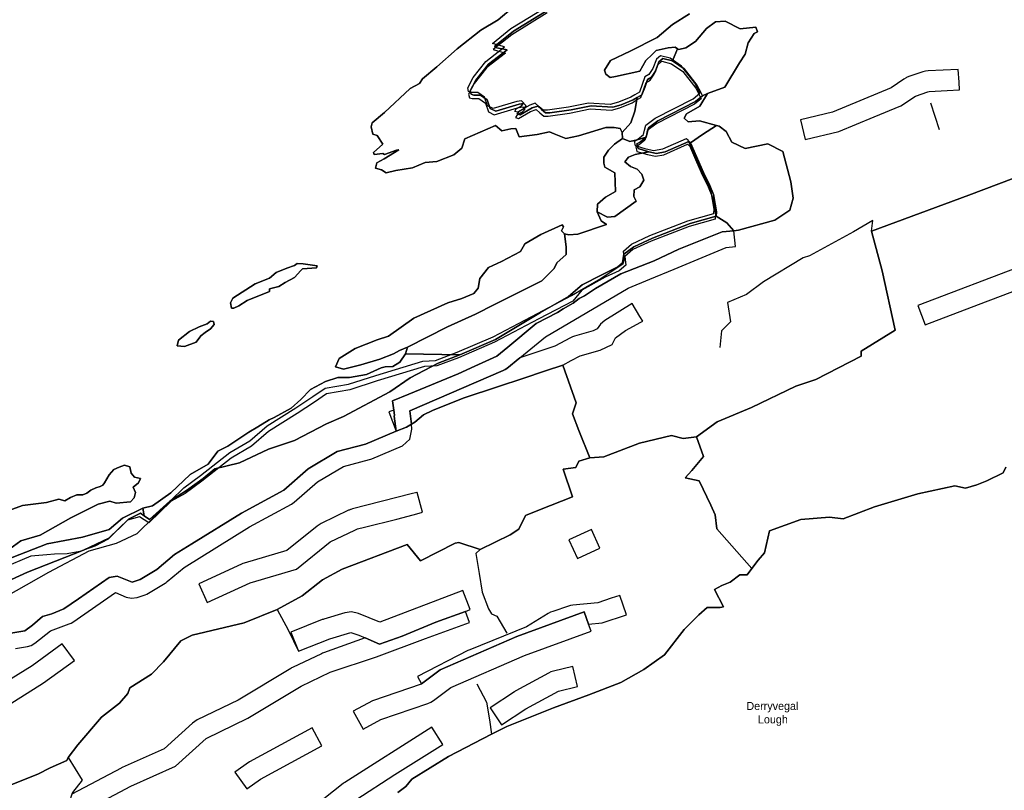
# Model space of a CAD drawing. Extents: x 463979 to 467979, y 555064 to 557157.
# Tile 6 of 82: x 464472 to 464904, y 555415 to 555753. Entities that reach past the tile are written whole.
import ezdxf

# ---------------------------------------------------------------- set-up
doc = ezdxf.new("R2010")
doc.units = 0
doc.header["$MEASUREMENT"] = 0
doc.layers.add('OS MAP', color=7, linetype='Continuous')

msp = doc.modelspace()

# ---------------------------------------------------------------- linework, layer by layer
at = {"layer": 'OS MAP'}
msp.add_line((464871.42, 555716.59), (464875.13, 555704.9), dxfattribs=at)
for points in [[(464703.12, 555756.13), (464687.55, 555746.56), (464679.41, 555740.06), (464684.75, 555738.47), (464676.61, 555732.14), (464671.05, 555725.1), (464668.61, 555720.46), (464668.94, 555718.9), (464670.15, 555718.55), (464673.08, 555718.54), (464676, 555716.45), (464677.36, 555712.65), (464679.77, 555711.43), (464690.13, 555714.48), (464692.2, 555714.81), (464693.23, 555713.77), (464692.19, 555712.57), (464689.94, 555711.37), (464689.24, 555710.17), (464690.45, 555709.82), (464695.81, 555712.89), (464698.23, 555713.74), (464699.94, 555712.18), (464701.66, 555710.79), (464703.56, 555710.78), (464712.88, 555712.1), (464721.9, 555714.04), (464731.38, 555713.47), (464735.01, 555714.49), (464740.37, 555716.7), (464742.15, 555717.74), (464744.17, 555718.92), (464745.4, 555722.19), (464746.62, 555725.63), (464748.36, 555726.65), (464750.09, 555729.23), (464751.67, 555733.36), (464753.4, 555734.9), (464757.67, 555733.8), (464762.69, 555730.37), (464768.34, 555723.09), (464769.87, 555720.15), (464770.72, 555718.42), (464767.78, 555716.03), (464751.18, 555707.5), (464747.02, 555704.42), (464746.49, 555702.18), (464745.98, 555700.3), (464743.54, 555698.23), (464741.98, 555697.37), (464742.49, 555695.3), (464747.17, 555693.94), (464750.58, 555693.19), (464754.38, 555693.86), (464764.75, 555698.45), (464765.57, 555697.86), (464768.68, 555690.67), (464771.22, 555684.8), (464773.78, 555679.78), (464775.65, 555675.11), (464776.99, 555667.52), (464776.81, 555665.62), (464765.41, 555662.41), (464748.82, 555655.95), (464740.69, 555652.21), (464737.23, 555649.12), (464737.59, 555645.41), (464734.77, 555642.86), (464728.51, 555640.03), (464718.26, 555634.45), (464714.35, 555629.59), (464699.48, 555621.75), (464679.94, 555611.51), (464664.21, 555604.7), (464654.7, 555601.14), (464649.18, 555600.82), (464628.46, 555594.56), (464616.53, 555590.68), (464606.19, 555588.88), (464600.91, 555585.27), (464593.33, 555580.28), (464580.83, 555572.39), (464573.24, 555565.83), (464564.44, 555560.69), (464551.56, 555550.53), (464544.23, 555545.17), (464538.09, 555541.82), (464528.18, 555532.31), (464524.21, 555534.82), (464518.95, 555533.47), (464510.42, 555525.02), (464504.48, 555521.98), (464497.9, 555519.72), (464492.45, 555518.69), (464486.83, 555518.52), (464483.44, 555518.16), (464476.41, 555517.67), (464463.95, 555512.36)], [(464703.12, 555756.13), (464687.55, 555746.56), (464679.41, 555740.06), (464684.75, 555738.47), (464676.61, 555732.14), (464671.05, 555725.1), (464668.61, 555720.46), (464668.94, 555718.9), (464670.15, 555718.55), (464673.08, 555718.54), (464676, 555716.45), (464677.36, 555712.65), (464679.77, 555711.43), (464690.13, 555714.48), (464692.2, 555714.81), (464693.23, 555713.77), (464692.19, 555712.57), (464689.94, 555711.37), (464689.24, 555710.17), (464690.45, 555709.82), (464695.81, 555712.89), (464698.23, 555713.74), (464699.94, 555712.18), (464701.66, 555710.79), (464703.56, 555710.78), (464712.88, 555712.1), (464721.9, 555714.04), (464731.38, 555713.47), (464735.01, 555714.49), (464740.37, 555716.7), (464742.15, 555717.74), (464744.17, 555718.92), (464745.4, 555722.19), (464746.62, 555725.63), (464748.36, 555726.65), (464750.09, 555729.23), (464751.67, 555733.36), (464753.4, 555734.9), (464757.67, 555733.8), (464762.69, 555730.37), (464768.34, 555723.09), (464769.87, 555720.15), (464770.72, 555718.42), (464767.78, 555716.03), (464751.18, 555707.5), (464747.02, 555704.42), (464746.49, 555702.18), (464745.98, 555700.3), (464743.54, 555698.23), (464741.98, 555697.37), (464742.49, 555695.3), (464747.17, 555693.94), (464750.58, 555693.19), (464754.38, 555693.86), (464764.75, 555698.45), (464765.57, 555697.86), (464768.68, 555690.67), (464771.22, 555684.8), (464773.78, 555679.78), (464775.65, 555675.11), (464776.99, 555667.52), (464776.81, 555665.62), (464765.41, 555662.41), (464748.82, 555655.95), (464740.69, 555652.21), (464737.23, 555649.12), (464737.59, 555645.41), (464734.77, 555642.86), (464728.51, 555640.03), (464718.26, 555634.45), (464714.35, 555629.59), (464699.48, 555621.75), (464679.94, 555611.51), (464664.21, 555604.7), (464654.7, 555601.14), (464649.18, 555600.82), (464628.46, 555594.56), (464616.53, 555590.68), (464606.19, 555588.88), (464600.91, 555585.27), (464593.33, 555580.28), (464580.83, 555572.39), (464573.24, 555565.83), (464564.44, 555560.69), (464551.56, 555550.53), (464544.23, 555545.17), (464538.09, 555541.82), (464528.18, 555532.31), (464524.21, 555534.82), (464518.95, 555533.47), (464510.42, 555525.02), (464504.48, 555521.98), (464497.9, 555519.72), (464492.45, 555518.69), (464486.83, 555518.52), (464483.44, 555518.16), (464476.41, 555517.67), (464463.95, 555512.36)], [(464468.28, 555516.96), (464483.55, 555523), (464499.06, 555526), (464510.77, 555529.26), (464516.63, 555534.32), (464525.54, 555538.61), (464529.84, 555539.7), (464537.88, 555545.4), (464546.37, 555553.51), (464554.28, 555557.97), (464558.55, 555563.69), (464562.94, 555565.91), (464572.1, 555572.09), (464576.15, 555574.32), (464581.08, 555577.41), (464583.19, 555578.43), (464590.75, 555582.54), (464594.99, 555586.34), (464599.24, 555590.83), (464605.75, 555594.25), (464611.19, 555596.11), (464616.26, 555596.05), (464623.79, 555597.36), (464630.29, 555600.26), (464632.04, 555600.77), (464635.37, 555600.9), (464638.36, 555602.79), (464640.85, 555606.43), (464641.76, 555609.39), (464638.32, 555607.87), (464635.68, 555606.5), (464629.71, 555604.12), (464621.29, 555601.6), (464613.75, 555599.76), (464610.17, 555600.73), (464611.78, 555604.35), (464618.82, 555608.72), (464628.42, 555612.56), (464633.43, 555614.23), (464644.62, 555622.08), (464659.48, 555628.77), (464665.66, 555630.77), (464670.84, 555632.94), (464672.84, 555635.28), (464673.51, 555639.46), (464677.35, 555644.3), (464683.03, 555646.98), (464691.38, 555651.32), (464692.56, 555653.48), (464693.26, 555654.68), (464700.35, 555658.78), (464709.69, 555663.04), (464710.2, 555662.17), (464709.33, 555660.45), (464710.72, 555659.07), (464712.6, 555658.71), (464716.56, 555659.03), (464729.17, 555663.27), (464726.77, 555664.83), (464725.04, 555668.83), (464725.26, 555672.08), (464728.72, 555675.17), (464733.05, 555677.73), (464732.75, 555685.84), (464728.46, 555688.45), (464727.95, 555690.18), (464727.96, 555692.76), (464730.05, 555695.85), (464732.65, 555698.43), (464736.17, 555700.91), (464735.96, 555703.58), (464735.1, 555705.31), (464732.52, 555705.84), (464728.9, 555705.86), (464716.81, 555702.14), (464711.28, 555700.96), (464706.12, 555703.06), (464704.06, 555703.93), (464698.71, 555702.76), (464690.77, 555701.77), (464689.41, 555705.4), (464687.17, 555705.24), (464683.2, 555704.4), (464680.45, 555706.65), (464666.97, 555700.87), (464665.57, 555696.74), (464662.1, 555693.82), (464654.67, 555690.94), (464649.49, 555690.45), (464643.96, 555688.06), (464636.71, 555686.9), (464632.4, 555685.89), (464630.34, 555687.28), (464627.75, 555687.98), (464628.28, 555690.22), (464631.57, 555692.1), (464637.97, 555696.03), (464636.94, 555695.86), (464631.75, 555694), (464630.89, 555694.35), (464627.1, 555694.02), (464626.93, 555694.89), (464630.92, 555698.48), (464628.52, 555702.29), (464626.63, 555702.82), (464625.79, 555706.1), (464626.31, 555707.82), (464631.68, 555712.45), (464642.95, 555722.9), (464647.1, 555725.12), (464648.32, 555727.18), (464654.73, 555732.49), (464663.57, 555740.37), (464673.96, 555748.59), (464681.58, 555753.03), (464688.16, 555758.68)], [(464688.16, 555758.68), (464681.58, 555753.03), (464673.96, 555748.59), (464663.57, 555740.37), (464654.73, 555732.49), (464648.32, 555727.18), (464647.1, 555725.12), (464642.95, 555722.9), (464631.68, 555712.45), (464626.31, 555707.82), (464625.79, 555706.1), (464626.63, 555702.82), (464628.52, 555702.29), (464630.92, 555698.48), (464626.93, 555694.89), (464627.1, 555694.02), (464630.89, 555694.35), (464631.75, 555694), (464636.94, 555695.86), (464637.97, 555696.03), (464631.57, 555692.1), (464628.28, 555690.22), (464627.75, 555687.98), (464630.34, 555687.28), (464632.4, 555685.89), (464636.71, 555686.9), (464643.96, 555688.06), (464649.49, 555690.45), (464654.67, 555690.94), (464662.1, 555693.82), (464665.57, 555696.74), (464666.97, 555700.87), (464680.45, 555706.65), (464683.2, 555704.4), (464687.17, 555705.24), (464689.41, 555705.4), (464690.77, 555701.77), (464698.71, 555702.76), (464704.06, 555703.93), (464706.12, 555703.06), (464711.28, 555700.96), (464716.81, 555702.14), (464728.9, 555705.86), (464732.52, 555705.84), (464735.1, 555705.31), (464735.96, 555703.58), (464739.77, 555707.87), (464741.53, 555713.03), (464742.65, 555718.97), (464740.87, 555717.94), (464735.51, 555715.72), (464731.89, 555714.71), (464722.4, 555715.28), (464713.6, 555713.61), (464704.28, 555712.28), (464702.39, 555712.29), (464700.67, 555713.68), (464698.95, 555715.24), (464696.53, 555714.39), (464691.17, 555711.32), (464689.97, 555711.67), (464690.66, 555712.87), (464692.91, 555714.07), (464693.95, 555715.27), (464692.92, 555716.31), (464690.85, 555715.98), (464680.49, 555712.93), (464678.08, 555714.15), (464676.72, 555717.95), (464673.81, 555720.04), (464670.87, 555720.06), (464669.67, 555720.41), (464669.33, 555721.96), (464671.77, 555726.6), (464677.33, 555733.64), (464685.47, 555739.97), (464680.3, 555740.87), (464680.14, 555741.56), (464688.28, 555748.06), (464703.85, 555757.63)], [(464765.62, 555755.7), (464758.18, 555751.09), (464751.42, 555745.27), (464739.49, 555739.3), (464730.84, 555735.21), (464728.23, 555730.91), (464728.91, 555729.19), (464730.8, 555727.8), (464733.04, 555728.13), (464743.75, 555730.48), (464746.35, 555735.29), (464749.16, 555737.82), (464750.94, 555739.6), (464756.28, 555740.85), (464759.34, 555741.09), (464760.35, 555740.33), (464760.87, 555740.04), (464763.98, 555740.71), (464768.24, 555743.6), (464772.99, 555749.28), (464776.98, 555752.19), (464781.29, 555752.51), (464787.83, 555749.12), (464794.7, 555749.86), (464795.45, 555747.82), (464793.92, 555747.07), (464791.37, 555743.01), (464790.08, 555737.93), (464787.52, 555734.13), (464781.13, 555723.48), (464773.52, 555720.66), (464770.04, 555715.16), (464764.33, 555711.74), (464763.29, 555709.85), (464765, 555708.29), (464770.01, 555708.78), (464777.38, 555706.67), (464778.61, 555706.32), (464781.71, 555704.06), (464784.09, 555699.39), (464789.94, 555696.6), (464799.95, 555698.61), (464806.48, 555695.3), (464810.03, 555682), (464811.03, 555674.75), (464809.61, 555669.58), (464803.04, 555665.14), (464787.15, 555660.75), (464784.98, 555660.5), (464779.9, 555659.93), (464760.89, 555652.45), (464750, 555647.33), (464735.48, 555641.55), (464724.31, 555635.07), (464719.47, 555631.95), (464717.15, 555630.8), (464714.55, 555628.74), (464710.05, 555626.18), (464707.63, 555624.64), (464698.29, 555619.69), (464685.81, 555609.42), (464680.96, 555605.48), (464671.28, 555601.05), (464664.08, 555597.64), (464642.3, 555588.8), (464635.27, 555585.74), (464635.78, 555581.76), (464636.06, 555579.57), (464635.87, 555579.06), (464636.8, 555572.53), (464641.29, 555574.22), (464643.5, 555575.55), (464644.99, 555576.45), (464648.88, 555579.72), (464652.74, 555581.6), (464666.27, 555587.04), (464681.71, 555592.1), (464692.41, 555595.65), (464702.41, 555599.03), (464710.04, 555601.48), (464715.82, 555584.94), (464714.28, 555580.12), (464717.05, 555572.74), (464721.84, 555560.78), (464727.94, 555561.27), (464743.62, 555567.17), (464757.71, 555570.56), (464762.79, 555569.27), (464768.64, 555570.01), (464777.73, 555576.51), (464792.83, 555582.89), (464812.26, 555592.17), (464821.09, 555595.12), (464840.94, 555605.34), (464840.95, 555607.62), (464855.81, 555616.76), (464850.13, 555642.85), (464845.46, 555660.22), (464888.22, 555676.08), (464928.94, 555691.43)], [(464765.62, 555755.7), (464758.18, 555751.09), (464751.42, 555745.27), (464739.49, 555739.3), (464730.84, 555735.21), (464728.23, 555730.91), (464728.91, 555729.19), (464730.8, 555727.8), (464733.04, 555728.13), (464743.75, 555730.48), (464746.35, 555735.29), (464749.16, 555737.82), (464750.94, 555739.6), (464756.28, 555740.85), (464759.34, 555741.09), (464760.35, 555740.33), (464760.87, 555740.04), (464763.98, 555740.71), (464768.24, 555743.6), (464772.99, 555749.28), (464776.98, 555752.19), (464781.29, 555752.51), (464787.83, 555749.12), (464794.7, 555749.86), (464795.45, 555747.82), (464793.92, 555747.07), (464791.37, 555743.01), (464790.08, 555737.93), (464787.52, 555734.13), (464781.13, 555723.48), (464773.52, 555720.66), (464770.04, 555715.16), (464764.33, 555711.74), (464763.29, 555709.85), (464765, 555708.29), (464770.01, 555708.78), (464777.38, 555706.67), (464778.61, 555706.32), (464781.71, 555704.06), (464784.09, 555699.39), (464789.94, 555696.6), (464799.95, 555698.61), (464806.48, 555695.3), (464810.03, 555682), (464811.03, 555674.75), (464809.61, 555669.58), (464803.04, 555665.14), (464787.15, 555660.75), (464784.98, 555660.5), (464779.9, 555659.93), (464760.89, 555652.45), (464750, 555647.33), (464735.48, 555641.55), (464724.31, 555635.07), (464719.47, 555631.95), (464717.15, 555630.8), (464714.55, 555628.74), (464710.05, 555626.18), (464707.63, 555624.64), (464698.29, 555619.69), (464685.81, 555609.42), (464680.96, 555605.48), (464671.28, 555601.05), (464664.08, 555597.64), (464642.3, 555588.8), (464635.27, 555585.74), (464635.78, 555581.76), (464636.06, 555579.57), (464635.87, 555579.06), (464636.8, 555572.53), (464641.29, 555574.22), (464643.5, 555575.55), (464644.99, 555576.45), (464648.88, 555579.72), (464652.74, 555581.6), (464666.27, 555587.04), (464681.71, 555592.1), (464692.41, 555595.65), (464702.41, 555599.03), (464710.04, 555601.48), (464715.82, 555584.94), (464714.28, 555580.12), (464717.05, 555572.74), (464721.84, 555560.78), (464727.94, 555561.27), (464743.62, 555567.17), (464757.71, 555570.56), (464762.79, 555569.27), (464768.64, 555570.01), (464777.73, 555576.51), (464792.83, 555582.89), (464812.26, 555592.17), (464821.09, 555595.12), (464840.94, 555605.34), (464840.95, 555607.62), (464855.81, 555616.76), (464850.13, 555642.85), (464845.46, 555660.22), (464888.22, 555676.08), (464928.94, 555691.43)], [(464721.3, 555716.46), (464712.49, 555714.79), (464703.17, 555713.46), (464701.28, 555713.47), (464699.56, 555714.86), (464697.84, 555716.43), (464695.43, 555715.58), (464690.06, 555712.5), (464688.86, 555712.85), (464689.55, 555714.06), (464691.8, 555715.25), (464692.84, 555716.45), (464691.82, 555717.49), (464689.74, 555717.16), (464679.38, 555714.12), (464676.97, 555715.34), (464675.62, 555719.14), (464672.7, 555721.22), (464669.77, 555721.24), (464668.56, 555721.59), (464668.22, 555723.15), (464670.67, 555727.79), (464676.22, 555734.82), (464684.36, 555741.16), (464679.03, 555742.74), (464687.17, 555749.25), (464702.74, 555758.81)], [(464703.85, 555757.63), (464688.28, 555748.06), (464680.14, 555741.56), (464680.3, 555740.87), (464685.47, 555739.97), (464677.33, 555733.64), (464671.77, 555726.6), (464669.33, 555721.96), (464669.67, 555720.41), (464670.87, 555720.06), (464673.81, 555720.04), (464676.72, 555717.95), (464678.08, 555714.15), (464680.49, 555712.93), (464690.85, 555715.98), (464692.92, 555716.31), (464693.95, 555715.27), (464692.91, 555714.07), (464690.66, 555712.87), (464689.97, 555711.67), (464691.17, 555711.32), (464696.53, 555714.39), (464698.95, 555715.24), (464700.67, 555713.68), (464702.39, 555712.29), (464704.28, 555712.28), (464713.6, 555713.61), (464722.4, 555715.28), (464731.89, 555714.71), (464735.51, 555715.72), (464740.87, 555717.94), (464742.65, 555718.97), (464744.67, 555720.16), (464745.9, 555723.42), (464747.13, 555726.86), (464748.86, 555727.89), (464750.6, 555730.47), (464752.17, 555734.6), (464753.91, 555736.14), (464758.17, 555735.04), (464760.35, 555740.33), (464759.34, 555741.09), (464756.28, 555740.85), (464750.94, 555739.6), (464749.16, 555737.82), (464746.35, 555735.29), (464743.75, 555730.48), (464733.04, 555728.13), (464730.8, 555727.8), (464728.91, 555729.19), (464728.23, 555730.91), (464730.84, 555735.21), (464739.49, 555739.3), (464751.42, 555745.27), (464758.18, 555751.09), (464765.62, 555755.7)], [(464703.85, 555757.63), (464688.28, 555748.06), (464680.14, 555741.56), (464680.3, 555740.87), (464685.47, 555739.97), (464677.33, 555733.64), (464671.77, 555726.6), (464669.33, 555721.96), (464669.67, 555720.41), (464670.87, 555720.06), (464673.81, 555720.04), (464676.72, 555717.95), (464678.08, 555714.15), (464680.49, 555712.93), (464690.85, 555715.98), (464692.92, 555716.31), (464693.95, 555715.27), (464692.91, 555714.07), (464690.66, 555712.87), (464689.97, 555711.67), (464691.17, 555711.32), (464696.53, 555714.39), (464698.95, 555715.24), (464700.67, 555713.68), (464702.39, 555712.29), (464704.28, 555712.28), (464713.6, 555713.61), (464722.4, 555715.28), (464731.89, 555714.71), (464735.51, 555715.72), (464740.87, 555717.94), (464742.65, 555718.97), (464744.67, 555720.16), (464745.9, 555723.42), (464747.13, 555726.86), (464748.86, 555727.89), (464750.6, 555730.47), (464752.17, 555734.6), (464753.91, 555736.14), (464758.17, 555735.04), (464760.35, 555740.33), (464759.34, 555741.09), (464756.28, 555740.85), (464750.94, 555739.6), (464749.16, 555737.82), (464746.35, 555735.29), (464743.75, 555730.48), (464733.04, 555728.13), (464730.8, 555727.8), (464728.91, 555729.19), (464728.23, 555730.91), (464730.84, 555735.21), (464739.49, 555739.3), (464751.42, 555745.27), (464758.18, 555751.09), (464765.62, 555755.7)], [(464758.17, 555735.04), (464763.19, 555731.6), (464768.84, 555724.33), (464770.38, 555721.39), (464771.23, 555719.66), (464773.52, 555720.66), (464781.13, 555723.48), (464787.52, 555734.13), (464790.08, 555737.93), (464791.37, 555743.01), (464793.92, 555747.07), (464795.45, 555747.82), (464794.7, 555749.86), (464787.83, 555749.12), (464781.29, 555752.51), (464776.98, 555752.19), (464772.99, 555749.28), (464768.24, 555743.6), (464763.98, 555740.71), (464760.87, 555740.04), (464760.35, 555740.33), (464758.17, 555735.04)], [(464758.17, 555735.04), (464763.19, 555731.6), (464768.84, 555724.33), (464770.38, 555721.39), (464771.23, 555719.66), (464773.52, 555720.66), (464781.13, 555723.48), (464787.52, 555734.13), (464790.08, 555737.93), (464791.37, 555743.01), (464793.92, 555747.07), (464795.45, 555747.82), (464794.7, 555749.86), (464787.83, 555749.12), (464781.29, 555752.51), (464776.98, 555752.19), (464772.99, 555749.28), (464768.24, 555743.6), (464763.98, 555740.71), (464760.87, 555740.04), (464760.35, 555740.33), (464758.17, 555735.04)], [(464455.78, 555494.42), (464484.29, 555510.52), (464502.05, 555519.93), (464513.98, 555523.29), (464523.12, 555527.55), (464530.72, 555534.98), (464537.97, 555542.06), (464543.63, 555547.59), (464550.95, 555552.95), (464563.83, 555563.11), (464572.63, 555568.26), (464580.22, 555574.81), (464592.73, 555582.71), (464600.3, 555587.69), (464605.59, 555591.3), (464615.92, 555593.1), (464627.85, 555596.98), (464648.58, 555603.24), (464654.1, 555603.56), (464663.6, 555607.12), (464679.33, 555613.93), (464698.88, 555624.17), (464713.75, 555632.02), (464717.28, 555634.06), (464726.59, 555639.45), (464736.42, 555646.03), (464736.98, 555647.83), (464736.62, 555651.54), (464740.09, 555654.63), (464748.21, 555658.38), (464764.8, 555664.83), (464776.2, 555668.05), (464776.38, 555669.94), (464775.05, 555677.54), (464773.18, 555682.2), (464770.62, 555687.22), (464768.07, 555693.1), (464764.96, 555700.28), (464764.14, 555700.88), (464753.77, 555696.28), (464749.97, 555695.61), (464746.57, 555696.36), (464741.88, 555697.73), (464741.38, 555699.8), (464742.93, 555700.65), (464745.37, 555702.72), (464745.89, 555704.6), (464746.42, 555706.84), (464750.57, 555709.92), (464767.17, 555718.45), (464770.12, 555720.84), (464769.27, 555722.57), (464767.73, 555725.51), (464762.08, 555732.79), (464757.06, 555736.22), (464752.8, 555737.32), (464751.06, 555735.78), (464749.49, 555731.65), (464747.75, 555729.07), (464746.02, 555728.05), (464744.79, 555724.61), (464743.57, 555721.34), (464741.54, 555720.16), (464739.76, 555719.12), (464734.4, 555716.91), (464730.78, 555715.89), (464721.3, 555716.46)], [(464742.65, 555718.97), (464741.53, 555713.03), (464739.77, 555707.87), (464735.96, 555703.58), (464736.17, 555700.91), (464739.43, 555699.68), (464742.54, 555700.35), (464746.48, 555701.54), (464746.99, 555703.42), (464747.53, 555705.66), (464751.68, 555708.73), (464768.28, 555717.26), (464771.23, 555719.66), (464770.38, 555721.39), (464768.84, 555724.33), (464763.19, 555731.6), (464758.17, 555735.04), (464753.91, 555736.14), (464752.17, 555734.6), (464750.6, 555730.47), (464748.86, 555727.89), (464747.13, 555726.86), (464745.9, 555723.42), (464744.67, 555720.16), (464742.65, 555718.97)], [(464864.98, 555729.18), (464861.92, 555728.17), (464860.78, 555727.7), (464860.74, 555727.68), (464859.7, 555727.08), (464854.08, 555723.29), (464828.34, 555712.57), (464814.3, 555709.23), (464816.38, 555700.48), (464831.13, 555703.98), (464846.66, 555710.54), (464858.37, 555715.32), (464864.74, 555719.62), (464870.25, 555721.44), (464870.84, 555721.63), (464878.74, 555722.06), (464884.06, 555722.35), (464883.88, 555725.64), (464883.58, 555731.24), (464883.58, 555731.33), (464870.36, 555730.62), (464869.18, 555730.47), (464868.03, 555730.18), (464864.98, 555729.18)], [(464746.48, 555701.54), (464744.04, 555699.47), (464742.48, 555698.61), (464742.99, 555696.54), (464747.68, 555695.17), (464751.08, 555694.43), (464754.88, 555695.09), (464765.25, 555699.69), (464766.07, 555699.1), (464771.26, 555702.69), (464777.38, 555706.67), (464770.01, 555708.78), (464765, 555708.29), (464763.29, 555709.85), (464764.33, 555711.74), (464770.04, 555715.16), (464773.52, 555720.66), (464771.23, 555719.66), (464768.28, 555717.26), (464751.68, 555708.73), (464747.53, 555705.66), (464746.99, 555703.42), (464746.48, 555701.54)], [(464746.48, 555701.54), (464744.04, 555699.47), (464742.48, 555698.61), (464742.99, 555696.54), (464747.68, 555695.17), (464751.08, 555694.43), (464754.88, 555695.09), (464765.25, 555699.69), (464766.07, 555699.1), (464771.26, 555702.69), (464777.38, 555706.67), (464770.01, 555708.78), (464765, 555708.29), (464763.29, 555709.85), (464764.33, 555711.74), (464770.04, 555715.16), (464773.52, 555720.66), (464771.23, 555719.66), (464768.28, 555717.26), (464751.68, 555708.73), (464747.53, 555705.66), (464746.99, 555703.42), (464746.48, 555701.54)], [(464766.07, 555699.1), (464771.73, 555686.03), (464774.28, 555681.02), (464776.11, 555676.46), (464777.49, 555668.76), (464777.31, 555666.86), (464781.95, 555663.9), (464784.98, 555660.5), (464787.15, 555660.75), (464803.04, 555665.14), (464809.61, 555669.58), (464811.03, 555674.75), (464810.03, 555682), (464806.48, 555695.3), (464799.95, 555698.61), (464789.94, 555696.6), (464784.09, 555699.39), (464781.71, 555704.06), (464778.61, 555706.32), (464777.38, 555706.67), (464771.26, 555702.69), (464766.07, 555699.1)], [(464766.07, 555699.1), (464771.73, 555686.03), (464774.28, 555681.02), (464776.11, 555676.46), (464777.49, 555668.76), (464777.31, 555666.86), (464781.95, 555663.9), (464784.98, 555660.5), (464787.15, 555660.75), (464803.04, 555665.14), (464809.61, 555669.58), (464811.03, 555674.75), (464810.03, 555682), (464806.48, 555695.3), (464799.95, 555698.61), (464789.94, 555696.6), (464784.09, 555699.39), (464781.71, 555704.06), (464778.61, 555706.32), (464777.38, 555706.67), (464771.26, 555702.69), (464766.07, 555699.1)], [(464640.85, 555606.43), (464664.71, 555605.94), (464680.44, 555612.75), (464700.19, 555624.64), (464712.4, 555631.58), (464718.39, 555636.75), (464726.73, 555640.98), (464734.14, 555644.62), (464736.15, 555646.39), (464736.8, 555650.17), (464741.19, 555653.44), (464749.32, 555657.19), (464765.91, 555663.65), (464777.31, 555666.86), (464777.49, 555668.76), (464776.11, 555676.46), (464774.28, 555681.02), (464771.73, 555686.03), (464766.07, 555699.1), (464765.25, 555699.69), (464754.88, 555695.09), (464751.08, 555694.43), (464747.68, 555695.17), (464741.73, 555693.91), (464738.79, 555692.72), (464737.23, 555690.67), (464739.63, 555688.75), (464742.56, 555687.53), (464744.61, 555685.28), (464745.46, 555682.69), (464743.72, 555679.77), (464741.3, 555678.4), (464741.11, 555675.47), (464742.13, 555673.39), (464732.78, 555666.72), (464729.51, 555666.4), (464725.04, 555668.83), (464726.77, 555664.83), (464729.17, 555663.27), (464716.56, 555659.03), (464712.6, 555658.71), (464710.72, 555659.07), (464711.5, 555653.48), (464711.48, 555650.04), (464707.32, 555646.44), (464706.1, 555643.86), (464700.72, 555638.54), (464679.97, 555628.14), (464671.67, 555623.88), (464659.4, 555618.26), (464641.76, 555609.39), (464640.85, 555606.43)], [(464746.48, 555701.54), (464742.54, 555700.35), (464739.43, 555699.68), (464736.17, 555700.91), (464732.65, 555698.43), (464730.05, 555695.85), (464727.96, 555692.76), (464727.95, 555690.18), (464728.46, 555688.45), (464732.75, 555685.84), (464733.05, 555677.73), (464728.72, 555675.17), (464725.26, 555672.08), (464725.04, 555668.83), (464729.51, 555666.4), (464732.78, 555666.72), (464742.13, 555673.39), (464741.11, 555675.47), (464741.3, 555678.4), (464743.72, 555679.77), (464745.46, 555682.69), (464744.61, 555685.28), (464742.56, 555687.53), (464739.63, 555688.75), (464737.23, 555690.67), (464738.79, 555692.72), (464741.73, 555693.91), (464747.68, 555695.17), (464742.99, 555696.54), (464742.48, 555698.61), (464744.04, 555699.47), (464746.48, 555701.54)], [(464845.46, 555660.22), (464888.22, 555676.08), (464928.94, 555691.43), (464940.4, 555698.51), (464957.95, 555702.26), (464962.53, 555703.26), (464962.01, 555699.96), (464961.21, 555695.93), (464961.39, 555690.77), (464962.65, 555688.29), (464964.49, 555685.81), (464969.74, 555680.59)], [(464928.94, 555691.43), (464888.22, 555676.08), (464845.46, 555660.22), (464850.13, 555642.85), (464855.81, 555616.76), (464840.95, 555607.62), (464840.94, 555605.34), (464821.09, 555595.12), (464812.26, 555592.17), (464792.83, 555582.89), (464777.73, 555576.51), (464768.64, 555570.01), (464771.65, 555561.36), (464766.55, 555555.28), (464763.74, 555551.99), (464769.84, 555550.69), (464774.96, 555539.96), (464776.78, 555535.72), (464777.53, 555529.61), (464793, 555512.14), (464795.66, 555515.79), (464798.54, 555519.02), (464800.74, 555528.71), (464814.41, 555533.69), (464827, 555534.73), (464833.1, 555533.99), (464846.78, 555539.33), (464865.85, 555545.01), (464882.04, 555548.55), (464886.71, 555547.45), (464891.75, 555548.87), (464896.07, 555550.65), (464903.27, 555554.22), (464904.36, 555556.73)], [(464928.94, 555691.43), (464888.22, 555676.08), (464845.46, 555660.22), (464850.13, 555642.85), (464855.81, 555616.76), (464840.95, 555607.62), (464840.94, 555605.34), (464821.09, 555595.12), (464812.26, 555592.17), (464792.83, 555582.89), (464777.73, 555576.51), (464768.64, 555570.01), (464771.65, 555561.36), (464766.55, 555555.28), (464763.74, 555551.99), (464769.84, 555550.69), (464774.96, 555539.96), (464776.78, 555535.72), (464777.53, 555529.61), (464793, 555512.14), (464795.66, 555515.79), (464798.54, 555519.02), (464800.74, 555528.71), (464814.41, 555533.69), (464827, 555534.73), (464833.1, 555533.99), (464846.78, 555539.33), (464865.85, 555545.01), (464882.04, 555548.55), (464886.71, 555547.45), (464891.75, 555548.87), (464896.07, 555550.65), (464903.27, 555554.22), (464904.36, 555556.73)], [(464467.68, 555483.87), (464473.81, 555484.85), (464477.16, 555487.26), (464481.57, 555491.05), (464485.6, 555492.23), (464490.87, 555494.44), (464497.39, 555498.91), (464510.78, 555508.19), (464514.29, 555508.85), (464520.9, 555506.15), (464524.41, 555507.33), (464531.8, 555511.79), (464539.57, 555518.35), (464547.14, 555522.98), (464568.97, 555536.54), (464587.45, 555546.63), (464598.22, 555555.95), (464610.89, 555563.49), (464623.34, 555566.84), (464636.8, 555572.53), (464635.87, 555579.06), (464636.06, 555579.57), (464635.78, 555581.76), (464635.27, 555585.74), (464642.3, 555588.8), (464664.08, 555597.64), (464671.28, 555601.05), (464680.96, 555605.48), (464685.81, 555609.42), (464698.29, 555619.69), (464707.63, 555624.64), (464710.05, 555626.18), (464714.55, 555628.74), (464717.15, 555630.8), (464719.47, 555631.95), (464724.31, 555635.07), (464735.48, 555641.55), (464750, 555647.33), (464760.89, 555652.45), (464779.9, 555659.93), (464784.98, 555660.5), (464781.95, 555663.9), (464777.31, 555666.86), (464765.91, 555663.65), (464749.32, 555657.19), (464741.19, 555653.44), (464736.8, 555650.17), (464736.15, 555646.39), (464734.14, 555644.62), (464726.73, 555640.98), (464718.39, 555636.75), (464712.4, 555631.58), (464700.19, 555624.64), (464680.44, 555612.75), (464664.71, 555605.94), (464655.21, 555602.38), (464642.92, 555595.88), (464634, 555589.81), (464613.63, 555578.96), (464606.24, 555575.68), (464592.24, 555568.36), (464580.79, 555564.59), (464568.06, 555558.53), (464557.27, 555555.88), (464552.06, 555551.77), (464544.74, 555546.4), (464537.44, 555541.82), (464528.53, 555533.65), (464526.16, 555535.29), (464524.63, 555536.5), (464519.25, 555533.83), (464510.71, 555525.47), (464499.6, 555520.24), (464474.99, 555510.6), (464453.42, 555500.79)], [(464467.68, 555483.87), (464473.81, 555484.85), (464477.16, 555487.26), (464481.57, 555491.05), (464485.6, 555492.23), (464490.87, 555494.44), (464497.39, 555498.91), (464510.78, 555508.19), (464514.29, 555508.85), (464520.9, 555506.15), (464524.41, 555507.33), (464531.8, 555511.79), (464539.57, 555518.35), (464547.14, 555522.98), (464568.97, 555536.54), (464587.45, 555546.63), (464598.22, 555555.95), (464610.89, 555563.49), (464623.34, 555566.84), (464636.8, 555572.53), (464635.87, 555579.06), (464636.06, 555579.57), (464635.78, 555581.76), (464635.27, 555585.74), (464642.3, 555588.8), (464664.08, 555597.64), (464671.28, 555601.05), (464680.96, 555605.48), (464685.81, 555609.42), (464698.29, 555619.69), (464707.63, 555624.64), (464710.05, 555626.18), (464714.55, 555628.74), (464717.15, 555630.8), (464719.47, 555631.95), (464724.31, 555635.07), (464735.48, 555641.55), (464750, 555647.33), (464760.89, 555652.45), (464779.9, 555659.93), (464784.98, 555660.5), (464781.95, 555663.9), (464777.31, 555666.86), (464765.91, 555663.65), (464749.32, 555657.19), (464741.19, 555653.44), (464736.8, 555650.17), (464736.15, 555646.39), (464734.14, 555644.62), (464726.73, 555640.98), (464718.39, 555636.75), (464712.4, 555631.58), (464700.19, 555624.64), (464680.44, 555612.75), (464664.71, 555605.94), (464655.21, 555602.38), (464642.92, 555595.88), (464634, 555589.81), (464613.63, 555578.96), (464606.24, 555575.68), (464592.24, 555568.36), (464580.79, 555564.59), (464568.06, 555558.53), (464557.27, 555555.88), (464552.06, 555551.77), (464544.74, 555546.4), (464537.44, 555541.82), (464528.53, 555533.65), (464526.16, 555535.29), (464524.63, 555536.5), (464519.25, 555533.83), (464510.71, 555525.47), (464499.6, 555520.24), (464474.99, 555510.6), (464453.42, 555500.79)], [(464845.46, 555660.22), (464845.99, 555665.04), (464837.58, 555659.99), (464818.23, 555649.39), (464815.43, 555648.63), (464798.04, 555638.03), (464790.59, 555632.48), (464782.32, 555628.93), (464783.56, 555620.54), (464779.61, 555616.55), (464778.94, 555609.29)], [(464469.7, 555477.1), (464474.91, 555477.94), (464476.64, 555478.45), (464478.18, 555479.38), (464485.04, 555484.87), (464493.27, 555487.86), (464494.09, 555488.22), (464494.85, 555488.68), (464513.54, 555501.59), (464513.55, 555501.59), (464518.25, 555499.67), (464520.68, 555499.15), (464523.14, 555499.52), (464526.65, 555500.7), (464527.35, 555500.98), (464528.03, 555501.34), (464535.42, 555505.8), (464535.88, 555506.1), (464536.32, 555506.44), (464543.69, 555512.67), (464572.5, 555530.48), (464590.8, 555540.49), (464591.44, 555540.88), (464592.02, 555541.34), (464602.33, 555550.25), (464613.64, 555556.98), (464625.16, 555560.08), (464625.62, 555560.22), (464626.06, 555560.4), (464639.52, 555566.08), (464642.85, 555569), (464643.76, 555573.33), (464643.5, 555575.55), (464642.82, 555581.38), (464683.74, 555599.05), (464684.61, 555599.5), (464685.4, 555600.07), (464691.04, 555604.69), (464702.3, 555613.94), (464738.61, 555635.27), (464748.18, 555639.23), (464758.89, 555643.66), (464781.67, 555653.08), (464785.77, 555653.54), (464784.98, 555660.5), (464779.9, 555659.93), (464760.89, 555652.45), (464750, 555647.33), (464735.48, 555641.55), (464724.31, 555635.07), (464719.47, 555631.95), (464717.15, 555630.8), (464714.55, 555628.74), (464710.05, 555626.18), (464707.63, 555624.64), (464698.29, 555619.69), (464685.81, 555609.42), (464680.96, 555605.48), (464671.28, 555601.05), (464664.08, 555597.64), (464642.3, 555588.8), (464635.27, 555585.74), (464635.78, 555581.76), (464636.06, 555579.57), (464635.87, 555579.06), (464636.8, 555572.53), (464623.34, 555566.84), (464610.89, 555563.49), (464598.22, 555555.95), (464587.45, 555546.63), (464568.97, 555536.54), (464547.14, 555522.98), (464539.57, 555518.35), (464531.8, 555511.79), (464524.41, 555507.33), (464520.9, 555506.15), (464514.29, 555508.85), (464510.78, 555508.19), (464497.39, 555498.91), (464490.87, 555494.44), (464485.6, 555492.23), (464481.57, 555491.05), (464477.16, 555487.26), (464473.81, 555484.85), (464467.68, 555483.87)], [(464641.76, 555609.39), (464659.4, 555618.26), (464671.67, 555623.88), (464679.97, 555628.14), (464700.72, 555638.54), (464706.1, 555643.86), (464707.32, 555646.44), (464711.48, 555650.04), (464711.5, 555653.48), (464710.72, 555659.07), (464709.33, 555660.45), (464710.2, 555662.17), (464709.69, 555663.04), (464700.35, 555658.78), (464693.26, 555654.68), (464692.56, 555653.48), (464691.38, 555651.32), (464683.03, 555646.98), (464677.35, 555644.3), (464673.51, 555639.46), (464672.84, 555635.28), (464670.84, 555632.94), (464665.66, 555630.77), (464659.48, 555628.77), (464644.62, 555622.08), (464633.43, 555614.23), (464628.42, 555612.56), (464618.82, 555608.72), (464611.78, 555604.35), (464610.17, 555600.73), (464613.75, 555599.76), (464621.29, 555601.6), (464629.71, 555604.12), (464635.68, 555606.5), (464638.32, 555607.87), (464641.76, 555609.39)], [(464768.64, 555570.01), (464777.73, 555576.51), (464792.83, 555582.89), (464812.26, 555592.17), (464821.09, 555595.12), (464840.94, 555605.34), (464840.95, 555607.62), (464855.81, 555616.76), (464850.13, 555642.85), (464845.46, 555660.22)], [(464564.52, 555626.44), (464565.57, 555626.43), (464567.68, 555627.45), (464571.38, 555629.86), (464581.21, 555633.77), (464581.23, 555634.99), (464585.26, 555635.99), (464588.08, 555637.71), (464592.12, 555639.93), (464594.96, 555643.05), (464595.66, 555643.73), (464601.78, 555644.19), (464602.15, 555645.06), (464596.04, 555646), (464593.42, 555646.03), (464592.18, 555645.18), (464588.85, 555643.99), (464584.11, 555642.12), (464581.28, 555639.71), (464574.96, 555637.16), (464565.1, 555630.81), (464564.03, 555628.9), (464564.52, 555626.44)], [(464564.52, 555626.44), (464564.03, 555628.9), (464565.1, 555630.81), (464574.96, 555637.16), (464581.28, 555639.71), (464584.11, 555642.12), (464588.85, 555643.99), (464592.18, 555645.18), (464593.42, 555646.03), (464596.04, 555646), (464602.15, 555645.06), (464601.78, 555644.19), (464595.66, 555643.73), (464594.96, 555643.05), (464592.12, 555639.93), (464588.08, 555637.71), (464585.26, 555635.99), (464581.23, 555634.99), (464581.21, 555633.77), (464571.38, 555629.86), (464567.68, 555627.45), (464565.57, 555626.43), (464564.52, 555626.44)], [(464868.95, 555619.21), (464892.37, 555628.03), (464916.04, 555637.09), (464912.84, 555645.5), (464865.76, 555627.63), (464868.95, 555619.21)], [(464643.5, 555575.55), (464644.99, 555576.45), (464648.88, 555579.72), (464652.74, 555581.6), (464666.27, 555587.04), (464681.71, 555592.1), (464692.41, 555595.65), (464702.41, 555599.03), (464710.04, 555601.48), (464713.6, 555603.54), (464717.64, 555605.59), (464726.41, 555608.11), (464731.68, 555610.5), (464733.11, 555613.45), (464737.52, 555616.72), (464744.28, 555620.39), (464745.09, 555620.83), (464743.83, 555622.88), (464740.36, 555628.49), (464728.39, 555621.12), (464726.44, 555619.49), (464725.02, 555617.38), (464725, 555617.36), (464723.3, 555616.58), (464715.16, 555614.24), (464714.24, 555613.93), (464713.36, 555613.51), (464706.46, 555609.78), (464691.04, 555604.69), (464685.4, 555600.07), (464684.61, 555599.5), (464683.74, 555599.05), (464642.82, 555581.38), (464643.5, 555575.55)], [(464540.73, 555609.94), (464543.88, 555609.72), (464548.97, 555611.59), (464551.1, 555614.36), (464553.03, 555615.74), (464555.33, 555617.46), (464556.92, 555619.36), (464556.59, 555620.59), (464555.37, 555620.78), (464553.78, 555619.57), (464550.27, 555618.22), (464546.05, 555616.17), (464541.28, 555612.38), (464540.73, 555609.94)], [(464540.73, 555609.94), (464541.28, 555612.38), (464546.05, 555616.17), (464550.27, 555618.22), (464553.78, 555619.57), (464555.37, 555620.78), (464556.59, 555620.59), (464556.92, 555619.36), (464555.33, 555617.46), (464553.03, 555615.74), (464551.1, 555614.36), (464548.97, 555611.59), (464543.88, 555609.72), (464540.73, 555609.94)], [(464525.54, 555538.61), (464526.16, 555535.29), (464528.53, 555533.65), (464537.44, 555541.82), (464544.74, 555546.4), (464552.06, 555551.77), (464557.27, 555555.88), (464568.06, 555558.53), (464580.79, 555564.59), (464592.24, 555568.36), (464606.24, 555575.68), (464613.63, 555578.96), (464634, 555589.81), (464642.92, 555595.88), (464655.21, 555602.38), (464664.71, 555605.94), (464640.85, 555606.43), (464638.36, 555602.79), (464635.37, 555600.9), (464632.04, 555600.77), (464630.29, 555600.26), (464623.79, 555597.36), (464616.26, 555596.05), (464611.19, 555596.11), (464605.75, 555594.25), (464599.24, 555590.83), (464594.99, 555586.34), (464590.75, 555582.54), (464583.19, 555578.43), (464581.08, 555577.41), (464576.15, 555574.32), (464572.1, 555572.09), (464562.94, 555565.91), (464558.55, 555563.69), (464554.28, 555557.97), (464546.37, 555553.51), (464537.88, 555545.4), (464529.84, 555539.7), (464525.54, 555538.61)], [(464466.57, 555416.78), (464479.52, 555421.91), (464484.98, 555424.64), (464492.26, 555427.97), (464492.87, 555429.19), (464497.02, 555434.72), (464507.42, 555446.92), (464515.32, 555453), (464519.09, 555457.33), (464519.94, 555459.78), (464529.39, 555465.77), (464534.62, 555471.23), (464542.34, 555480.39), (464547.2, 555482.87), (464570.1, 555488.39), (464584.59, 555494.2), (464595.58, 555500.18), (464604.45, 555507.23), (464613.18, 555511.94), (464641.64, 555522.69), (464647.46, 555515.55), (464662.77, 555523.38), (464664.26, 555523.62), (464673.66, 555520.54), (464686.87, 555526.91), (464690.65, 555529.45), (464693.53, 555535.46), (464699.71, 555538.02), (464714.27, 555543.71), (464710.13, 555555.74), (464715.72, 555556.48), (464717, 555559.27), (464721.84, 555560.78), (464717.05, 555572.74), (464714.28, 555580.12), (464715.82, 555584.94), (464710.04, 555601.48), (464702.41, 555599.03), (464692.41, 555595.65), (464681.71, 555592.1), (464666.27, 555587.04), (464652.74, 555581.6), (464648.88, 555579.72), (464644.99, 555576.45), (464643.5, 555575.55), (464641.29, 555574.22), (464636.8, 555572.53), (464623.34, 555566.84), (464610.89, 555563.49), (464598.22, 555555.95), (464587.45, 555546.63), (464568.97, 555536.54), (464547.14, 555522.98), (464539.57, 555518.35), (464531.8, 555511.79), (464524.41, 555507.33), (464520.9, 555506.15), (464514.29, 555508.85), (464510.78, 555508.19), (464497.39, 555498.91), (464490.87, 555494.44), (464485.6, 555492.23), (464481.57, 555491.05), (464477.16, 555487.26), (464473.81, 555484.85), (464467.68, 555483.87)], [(464466.57, 555416.78), (464479.52, 555421.91), (464484.98, 555424.64), (464492.26, 555427.97), (464492.87, 555429.19), (464497.02, 555434.72), (464507.42, 555446.92), (464515.32, 555453), (464519.09, 555457.33), (464519.94, 555459.78), (464529.39, 555465.77), (464534.62, 555471.23), (464542.34, 555480.39), (464547.2, 555482.87), (464570.1, 555488.39), (464584.59, 555494.2), (464595.58, 555500.18), (464604.45, 555507.23), (464613.18, 555511.94), (464641.64, 555522.69), (464647.46, 555515.55), (464662.77, 555523.38), (464664.26, 555523.62), (464673.66, 555520.54), (464686.87, 555526.91), (464690.65, 555529.45), (464693.53, 555535.46), (464699.71, 555538.02), (464714.27, 555543.71), (464710.13, 555555.74), (464715.72, 555556.48), (464717, 555559.27), (464721.84, 555560.78), (464717.05, 555572.74), (464714.28, 555580.12), (464715.82, 555584.94), (464710.04, 555601.48), (464702.41, 555599.03), (464692.41, 555595.65), (464681.71, 555592.1), (464666.27, 555587.04), (464652.74, 555581.6), (464648.88, 555579.72), (464644.99, 555576.45), (464643.5, 555575.55), (464641.29, 555574.22), (464636.8, 555572.53), (464623.34, 555566.84), (464610.89, 555563.49), (464598.22, 555555.95), (464587.45, 555546.63), (464568.97, 555536.54), (464547.14, 555522.98), (464539.57, 555518.35), (464531.8, 555511.79), (464524.41, 555507.33), (464520.9, 555506.15), (464514.29, 555508.85), (464510.78, 555508.19), (464497.39, 555498.91), (464490.87, 555494.44), (464485.6, 555492.23), (464481.57, 555491.05), (464477.16, 555487.26), (464473.81, 555484.85), (464467.68, 555483.87)], [(464710.04, 555601.48), (464715.82, 555584.94), (464714.28, 555580.12), (464717.05, 555572.74), (464721.84, 555560.78)], [(464635.78, 555581.76), (464633.63, 555580.95), (464636.8, 555572.53), (464635.87, 555579.06), (464636.06, 555579.57), (464635.78, 555581.76)], [(464637.5, 555413.92), (464641.1, 555416.42), (464643.63, 555419.65), (464659.84, 555429.66), (464678.68, 555439.39), (464685.41, 555442.86), (464705.92, 555451.06), (464721.4, 555456.75), (464735.44, 555462.09), (464745.52, 555467.81), (464754.53, 555474.24), (464763.2, 555485.36), (464769.69, 555491.8), (464773.3, 555495.02), (464779.05, 555495), (464780.49, 555495.36), (464776.56, 555502.92), (464779.8, 555504.7), (464783.4, 555506.13), (464787.73, 555509.35), (464790.96, 555509.34), (464793, 555512.14), (464777.53, 555529.61), (464776.78, 555535.72), (464774.96, 555539.96), (464769.84, 555550.69), (464763.74, 555551.99), (464766.55, 555555.28), (464771.65, 555561.36), (464768.64, 555570.01), (464762.79, 555569.27), (464757.71, 555570.56), (464743.62, 555567.17), (464727.94, 555561.27), (464721.84, 555560.78), (464717, 555559.27), (464715.72, 555556.48), (464710.13, 555555.74), (464714.27, 555543.71), (464699.71, 555538.02), (464693.53, 555535.46), (464690.65, 555529.45), (464686.87, 555526.91), (464673.66, 555520.54), (464664.26, 555523.62), (464662.77, 555523.38), (464647.46, 555515.55), (464641.64, 555522.69), (464613.18, 555511.94), (464604.45, 555507.23), (464595.58, 555500.18), (464584.59, 555494.2), (464570.1, 555488.39), (464547.2, 555482.87), (464542.34, 555480.39), (464534.62, 555471.23), (464529.39, 555465.77), (464519.94, 555459.78), (464519.09, 555457.33), (464515.32, 555453), (464507.42, 555446.92), (464497.02, 555434.72), (464492.87, 555429.19), (464492.26, 555427.97), (464484.98, 555424.64), (464479.52, 555421.91), (464466.57, 555416.78)], [(464637.5, 555413.92), (464641.1, 555416.42), (464643.63, 555419.65), (464659.84, 555429.66), (464678.68, 555439.39), (464685.41, 555442.86), (464705.92, 555451.06), (464721.4, 555456.75), (464735.44, 555462.09), (464745.52, 555467.81), (464754.53, 555474.24), (464763.2, 555485.36), (464769.69, 555491.8), (464773.3, 555495.02), (464779.05, 555495), (464780.49, 555495.36), (464776.56, 555502.92), (464779.8, 555504.7), (464783.4, 555506.13), (464787.73, 555509.35), (464790.96, 555509.34), (464793, 555512.14), (464777.53, 555529.61), (464776.78, 555535.72), (464774.96, 555539.96), (464769.84, 555550.69), (464763.74, 555551.99), (464766.55, 555555.28), (464771.65, 555561.36), (464768.64, 555570.01), (464762.79, 555569.27), (464757.71, 555570.56), (464743.62, 555567.17), (464727.94, 555561.27), (464721.84, 555560.78), (464717, 555559.27), (464715.72, 555556.48), (464710.13, 555555.74), (464714.27, 555543.71), (464699.71, 555538.02), (464693.53, 555535.46), (464690.65, 555529.45), (464686.87, 555526.91), (464673.66, 555520.54), (464664.26, 555523.62), (464662.77, 555523.38), (464647.46, 555515.55), (464641.64, 555522.69), (464613.18, 555511.94), (464604.45, 555507.23), (464595.58, 555500.18), (464584.59, 555494.2), (464570.1, 555488.39), (464547.2, 555482.87), (464542.34, 555480.39), (464534.62, 555471.23), (464529.39, 555465.77), (464519.94, 555459.78), (464519.09, 555457.33), (464515.32, 555453), (464507.42, 555446.92), (464497.02, 555434.72), (464492.87, 555429.19), (464492.26, 555427.97), (464484.98, 555424.64), (464479.52, 555421.91), (464466.57, 555416.78)], [(464721.84, 555560.78), (464727.94, 555561.27), (464743.62, 555567.17), (464757.71, 555570.56), (464762.79, 555569.27), (464768.64, 555570.01)], [(464768.64, 555570.01), (464771.65, 555561.36), (464766.55, 555555.28), (464763.74, 555551.99), (464769.84, 555550.69), (464774.96, 555539.96), (464776.78, 555535.72), (464777.53, 555529.61), (464793, 555512.14)], [(464463.96, 555518.5), (464472.12, 555524.31), (464480.51, 555526.82), (464494.01, 555534.4), (464505.98, 555540.46), (464511.07, 555541.71), (464513.86, 555540.94), (464520.22, 555541.42), (464521.83, 555543.17), (464522.39, 555545.61), (464521.36, 555547.89), (464523.66, 555549.79), (464524.56, 555551.7), (464521.94, 555552.26), (464520.56, 555554.02), (464519.9, 555556.83), (464517.63, 555557.55), (464515.17, 555556.71), (464512.89, 555555.68), (464510.77, 555553.26), (464508.8, 555549.79), (464508.09, 555548.75), (464506.86, 555548.24), (464504.93, 555547.56), (464502.82, 555546.54), (464501.06, 555545.33), (464499.3, 555544.48), (464496.68, 555544.51), (464493.87, 555543.32), (464491.41, 555541.95), (464488.79, 555542.68), (464483.35, 555541.17), (464472.85, 555539.89), (464457.4, 555534.3)], [(464457.4, 555534.3), (464472.85, 555539.89), (464483.35, 555541.17), (464488.79, 555542.68), (464491.41, 555541.95), (464493.87, 555543.32), (464496.68, 555544.51), (464499.3, 555544.48), (464501.06, 555545.33), (464502.82, 555546.54), (464504.93, 555547.56), (464506.86, 555548.24), (464508.09, 555548.75), (464508.8, 555549.79), (464510.77, 555553.26), (464512.89, 555555.68), (464515.17, 555556.71), (464517.63, 555557.55), (464519.9, 555556.83), (464520.56, 555554.02), (464521.94, 555552.26), (464524.56, 555551.7), (464523.66, 555549.79), (464521.36, 555547.89), (464522.39, 555545.61), (464521.83, 555543.17), (464520.22, 555541.42), (464513.86, 555540.94), (464511.07, 555541.71), (464505.98, 555540.46), (464494.01, 555534.4), (464480.51, 555526.82), (464472.12, 555524.31), (464463.96, 555518.5)], [(464904.36, 555556.73), (464903.27, 555554.22), (464896.07, 555550.65), (464891.75, 555548.87), (464886.71, 555547.45), (464882.04, 555548.55), (464865.85, 555545.01), (464846.78, 555539.33), (464833.1, 555533.99), (464827, 555534.73), (464814.41, 555533.69), (464800.74, 555528.71), (464798.54, 555519.02), (464795.66, 555515.79), (464793, 555512.14), (464790.96, 555509.34), (464787.73, 555509.35), (464783.4, 555506.13), (464779.8, 555504.7), (464776.56, 555502.92), (464780.49, 555495.36), (464779.05, 555495), (464773.3, 555495.02), (464769.69, 555491.8), (464763.2, 555485.36), (464754.53, 555474.24), (464745.52, 555467.81), (464735.44, 555462.09), (464721.4, 555456.75), (464705.92, 555451.06), (464685.41, 555442.86), (464678.68, 555439.39), (464659.84, 555429.66), (464643.63, 555419.65), (464641.1, 555416.42), (464637.5, 555413.92)], [(464673.66, 555520.54), (464686.87, 555526.91), (464690.65, 555529.45), (464693.53, 555535.46), (464699.71, 555538.02), (464714.27, 555543.71), (464710.13, 555555.74), (464715.72, 555556.48), (464717, 555559.27), (464721.84, 555560.78)], [(464645.85, 555545.56), (464643.46, 555544.95), (464617.58, 555538.35), (464616.89, 555538.13), (464616.71, 555538.08), (464616.21, 555537.87), (464615.88, 555537.73), (464603.91, 555531.93), (464603.02, 555531.43), (464602.2, 555530.84), (464588.8, 555520.06), (464570.14, 555514.54), (464569.55, 555514.34), (464568.97, 555514.1), (464550.13, 555505.53), (464553.86, 555497.33), (464572.7, 555505.91), (464593.05, 555511.94), (464607.84, 555523.83), (464618.67, 555529.08), (464619.8, 555529.63), (464622.95, 555530.4), (464637.1, 555533.89), (464644.22, 555535.8), (464645.92, 555536.26), (464648.3, 555536.9), (464646.07, 555545.62), (464645.85, 555545.56)], [(464453.42, 555500.79), (464474.99, 555510.6), (464499.6, 555520.24), (464510.71, 555525.47), (464519.25, 555533.83), (464524.63, 555536.5), (464526.16, 555535.29), (464525.54, 555538.61)], [(464525.54, 555538.61), (464516.63, 555534.32), (464510.77, 555529.26), (464499.06, 555526), (464483.55, 555523), (464468.28, 555516.96)], [(464716.34, 555516.58), (464726.27, 555521.11), (464722.53, 555529.3), (464712.6, 555524.76), (464716.34, 555516.58)], [(464584.59, 555494.2), (464595.58, 555500.18), (464604.45, 555507.23), (464613.18, 555511.94), (464641.64, 555522.69), (464647.46, 555515.55), (464662.77, 555523.38), (464664.26, 555523.62), (464673.66, 555520.54)], [(464673.66, 555520.54), (464671.78, 555518.78), (464673.19, 555509.95), (464674.62, 555501.73), (464677.35, 555494.43), (464678.61, 555492.3), (464680.95, 555491.22), (464685.43, 555483.78)], [(464623.19, 555481.69), (464629.54, 555479.02), (464639.46, 555482.54), (464654.22, 555488.59), (464667.23, 555493.38), (464669.24, 555494.12), (464666.04, 555502.54), (464629.64, 555488.69), (464620.22, 555492.49), (464617.26, 555493.14), (464614.25, 555492.76), (464605.09, 555490), (464604.7, 555489.87), (464604.32, 555489.73), (464590.58, 555484.19), (464593.94, 555475.84), (464607.69, 555481.38), (464616.85, 555484.15), (464620.4, 555482.86), (464623.19, 555481.69)], [(464647.9, 555461.51), (464656.18, 555467.74), (464689.78, 555482.36), (464719.31, 555493.18), (464721.31, 555487.72), (464727.17, 555488.33), (464737.85, 555491.85), (464736.43, 555496.16), (464735.04, 555500.4), (464731.16, 555499.12), (464725.28, 555497.18), (464714.3, 555496.05), (464713.34, 555495.9), (464712.4, 555495.65), (464705.53, 555493.38), (464704.54, 555492.99), (464703.6, 555492.48), (464694.08, 555486.58), (464669.09, 555476.54), (464668.72, 555476.38), (464668.34, 555476.2), (464646.19, 555464.84), (464647.9, 555461.51)], [(464492.87, 555429.19), (464497.02, 555434.72), (464507.42, 555446.92), (464515.32, 555453), (464519.09, 555457.33), (464519.94, 555459.78), (464529.39, 555465.77), (464534.62, 555471.23), (464542.34, 555480.39), (464547.2, 555482.87), (464570.1, 555488.39), (464584.59, 555494.2)], [(464667.23, 555493.38), (464654.22, 555488.59), (464639.46, 555482.54), (464629.54, 555479.02), (464623.19, 555481.69), (464604.85, 555475.11), (464604.43, 555474.95), (464604.02, 555474.77), (464591.29, 555468.72), (464590.89, 555468.51), (464590.51, 555468.29), (464567.44, 555454.36), (464549.49, 555445.72), (464548.38, 555445.09), (464547.37, 555444.3), (464534.9, 555433.09), (464516.58, 555424.84), (464516.31, 555424.71), (464516.04, 555424.58), (464494.43, 555413.06)], [(464496.59, 555404.01), (464520.28, 555416.63), (464539.88, 555425.46), (464553.39, 555437.61), (464571.72, 555446.44), (464595.16, 555460.59), (464607.89, 555466.64), (464628.24, 555473.43), (464649.62, 555481.49), (464668.97, 555488.54), (464667.23, 555493.38)], [(464584.59, 555494.2), (464589.4, 555485.26), (464593.94, 555475.84)], [(464721.31, 555487.72), (464719.31, 555493.18), (464689.78, 555482.36), (464656.18, 555467.74), (464647.9, 555461.51), (464647.77, 555461.42), (464626.4, 555454.12), (464617.99, 555449.58), (464622.27, 555441.66), (464630.02, 555445.85), (464650.68, 555452.9), (464651.98, 555453.46), (464653.18, 555454.22), (464660.74, 555459.91), (464693.13, 555474), (464722.4, 555484.73), (464721.31, 555487.72)], [(464452, 555443.56), (464466.52, 555452.15), (464482.06, 555462.01), (464495.57, 555471.87), (464490.26, 555479.14), (464477.04, 555469.49), (464447.29, 555451.24), (464452, 555443.56)], [(464678.07, 555451.01), (464683.04, 555443.5), (464693.74, 555450.58), (464708, 555458.41), (464716.39, 555460.41), (464714.3, 555469.16), (464705.91, 555467.16), (464704.76, 555466.8), (464703.67, 555466.3), (464689.41, 555458.47), (464689.09, 555458.28), (464688.77, 555458.08), (464678.07, 555451.01)], [(464672.28, 555461.54), (464676.46, 555453.44), (464677.71, 555445.81), (464678.68, 555439.39)], [(464599.92, 555442.27), (464572.42, 555427.38), (464566.05, 555422.82), (464571.28, 555415.5), (464577.19, 555419.73), (464604.21, 555434.36), (464599.92, 555442.27)], [(464657.34, 555434.95), (464652.51, 555442.55), (464614.3, 555418.29), (464613.92, 555418.04), (464613.56, 555417.77), (464595.8, 555403.81)], [(464619.12, 555410.69), (464636.19, 555421.81), (464657.34, 555434.95)], [(464411.33, 555324.8), (464410.92, 555329.84), (464407.78, 555332.05), (464403.45, 555334.6), (464402.67, 555336.62), (464406.92, 555347.4), (464417.5, 555361.19), (464423.26, 555366.66), (464431.34, 555371.46), (464439.48, 555376.41), (464447.16, 555381.48), (464451.69, 555383.2), (464454.34, 555384.21), (464455.01, 555385.14), (464455.35, 555385.61), (464453.89, 555395.47), (464454.9, 555401.11), (464458.15, 555408.56), (464461.02, 555413.8), (464466.57, 555416.78), (464479.52, 555421.91), (464484.98, 555424.64), (464492.26, 555427.97), (464492.87, 555429.19)], [(464492.87, 555429.19), (464498.93, 555419.25), (464494.68, 555413.89), (464494.43, 555413.06), (464493.46, 555409.9), (464492.28, 555406.06), (464494.3, 555401.73), (464497.33, 555397.66), (464497.83, 555393.08), (464502.6, 555389.29), (464504.66, 555384.11), (464508.84, 555381.48), (464511.02, 555377.23), (464514.88, 555376.49), (464522.14, 555368.34), (464526.94, 555361.46)]]:
    msp.add_lwpolyline(points, dxfattribs=at)

# ---------------------------------------------------------------- texts
for s, p in [('Derryvegal', (464790.55, 555450.07)), ('Lough', (464795.62, 555444.19))]:
    msp.add_text(s, height=3.528, dxfattribs=at).set_placement(p)

doc.saveas('drawing.dxf')
